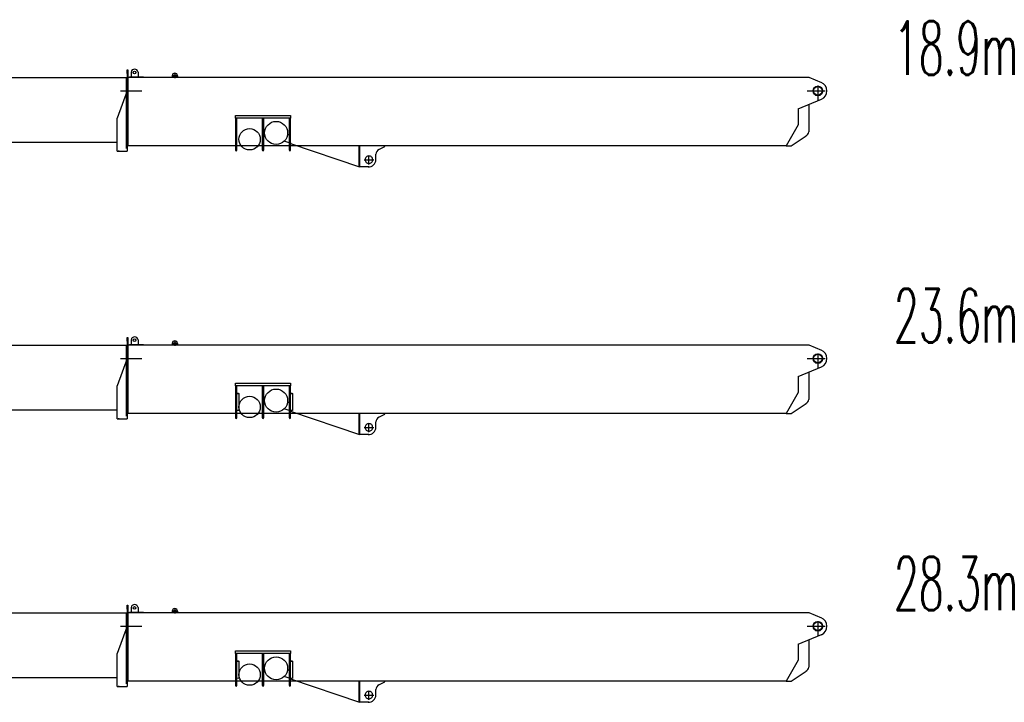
# Model space of a CAD drawing. Extents: x 13545 to 73484, y 3406 to 58416.
# Tile 7 of 10: x 55083 to 73484, y 33580 to 46330. Entities that reach past the tile are written whole.
import ezdxf
from ezdxf.enums import TextEntityAlignment as Align

# ---------------------------------------------------------------- set-up
doc = ezdxf.new("R2010")
doc.units = 0
doc.header["$LTSCALE"] = 50
doc.header["$MEASUREMENT"] = 0
doc.linetypes.add('CENTER', pattern=[50.5, 30, -9, 2.5, -9])
doc.linetypes.add('HIDDEN', pattern=[12.6, 8.4, -4.2])
doc.layers.get('0').update_dxf_attribs({"linetype": 'CONTINUOUS'})
for name, color, linetype in [('1', 7, 'CONTINUOUS'), ('11', 7, 'CONTINUOUS'), ('2', 7, 'CONTINUOUS')]:
    doc.layers.add(name, color=color, linetype=linetype)
doc.styles.get("Standard").update_dxf_attribs({"font": 'txt', "bigfont": 'bigfont'})

# ---------------------------------------------------------------- blocks, each defined once
blk = doc.blocks.new('*G22')
at = {"layer": '1', "color": 7, "linetype": 'CONTINUOUS'}
for p, q in [((57933, 40281.002682), (57933, 40256.002682)), ((58033, 40281.002682), (58033, 40256.002682))]:
    blk.add_line(p, q, dxfattribs=at)
blk = doc.blocks.new('*G66')
at = {"layer": '1', "color": 7, "linetype": 'CONTINUOUS'}
for centre, radius, start, end in [((61609.998322, 38714.663519), 69.996643, 179.498749, -90.5), ((61610.001387, 38714.665018), 69.998169, -90.502495, -0.5)]:
    blk.add_arc(centre, radius, start, end, dxfattribs=at)
blk = doc.blocks.new('*G55')
at = {"color": 7, "linetype": 'CONTINUOUS'}
blk.add_blockref('*G66', (0, 0), dxfattribs=at)
blk = doc.blocks.new('*G44')
at = {"color": 7, "linetype": 'CONTINUOUS'}
blk.add_blockref('*G55', (0, 0), dxfattribs=at)
blk = doc.blocks.new('*G33')
at = {"color": 7, "linetype": 'CONTINUOUS'}
blk.add_blockref('*G44', (0, 0), dxfattribs=at)
blk = doc.blocks.new('*G1010')
at = {"layer": '1', "color": 7, "linetype": 'CONTINUOUS'}
for centre, radius, start, end in [((61610.004237, 38715.341243), 69.996643, 89.5, 179.501251), ((61610.007275, 38715.339691), 69.998169, -0.5, 89.502495)]:
    blk.add_arc(centre, radius, start, end, dxfattribs=at)
blk = doc.blocks.new('*G99')
at = {"color": 7, "linetype": 'CONTINUOUS'}
blk.add_blockref('*G1010', (0, 0), dxfattribs=at)
blk = doc.blocks.new('*G88')
at = {"color": 7, "linetype": 'CONTINUOUS'}
blk.add_blockref('*G99', (0, 0), dxfattribs=at)
blk = doc.blocks.new('*G77')
at = {"color": 7, "linetype": 'CONTINUOUS'}
blk.add_blockref('*G88', (0, 0), dxfattribs=at)
blk = doc.blocks.new('*G1111')
at = {"layer": '1', "color": 7, "linetype": 'CONTINUOUS'}
for p, q in [((69833, 40256), (70065.309933, 40156.954174)), ((69629, 39663), (70068.842056, 39844.562645)), ((69833, 39747.209273), (69833, 39237.119387)), ((69629, 39663), (69629, 39365.130295)), ((69629, 39365.130295), (69406, 38977)), ((69500, 38977), (69780.300775, 39162.911492)), ((69406, 38977), (69500, 38977))]:
    blk.add_line(p, q, dxfattribs=at)
at = {"layer": '1', "color": 7, "linetype": 'CENTER'}
for p, q in [((69802.978702, 40000), (70139.404435, 40000)), ((70000, 40098.221393), (70000, 39816.145295))]:
    blk.add_line(p, q, dxfattribs=at)
at = {"layer": '1', "color": 7, "linetype": 'CONTINUOUS'}
for centre, radius, start, end in [((70000, 40000), 170, -67.335502, 68.846255), ((69725, 39258), 110, -64.017161, -10.942499)]:
    blk.add_arc(centre, radius, start, end, dxfattribs=at)
blk = doc.blocks.new('*G1212')
at = {"layer": '1', "color": 7, "linetype": 'CONTINUOUS'}
for p, q in [((59114.895612, 39538.540862), (60146.893692, 39538.542358)), ((59114.895684, 39488.540484), (59114.895612, 39538.540862)), ((60146.89375, 39488.540453), (59114.895684, 39488.540484)), ((59114.895684, 39488.540484), (59114.895854, 38897.812117)), ((59142.894205, 38897.689854), (59142.8951, 39488.540286)), ((59616.89539, 39488.540564), (59616.895573, 38897.813723)), ((59644.894687, 38897.691454), (59644.895569, 39488.54036)), ((60118.894333, 39488.54065), (60118.894516, 38897.81381)), ((60146.892867, 38897.691547), (60146.89375, 39488.540453)), ((60146.893692, 39538.542358), (60146.89375, 39488.540453)), ((59142.89562, 39351.950608), (59172.992435, 39351.687957)), ((59172.959812, 39347.949696), (59142.897328, 39348.212048)), ((59142.897683, 39027.830888), (59143.123161, 39347.949142)), ((59143.123161, 39347.949142), (59175.891688, 39347.663175)), ((59172.992435, 39351.687957), (59172.959812, 39347.949696)), ((59175.891688, 39347.663175), (59175.894321, 39027.542931)), ((60146.893687, 39347.949773), (60179.891087, 39347.661809)), ((60146.894283, 39351.952301), (60176.991861, 39351.689643)), ((60176.959224, 39347.949857), (60146.895977, 39348.212215)), ((60176.991861, 39351.689643), (60176.959224, 39347.949857)), ((60179.891087, 39347.661809), (60179.893733, 39027.543091)), ((59175.894321, 39027.542931), (59142.897683, 39027.830888)), ((60179.893733, 39027.543091), (60146.896333, 39027.831055))]:
    blk.add_line(p, q, dxfattribs=at)
for centre, radius in [((59876.001689, 39215.318743), 215.001134), ((59379.886418, 39097.339846), 200.000752)]:
    blk.add_circle(centre, radius, dxfattribs=at)
for centre, radius, start, end in [((59128.894799, 38897.812025), 13.998945, 179.999634, -0.5), ((59630.894518, 38897.813631), 13.998945, 179.999634, -0.5), ((60132.894225, 38897.813711), 13.999708, 179.999619, -0.49997)]:
    blk.add_arc(centre, radius, start, end, dxfattribs=at)
blk = doc.blocks.new('*G1414')
at = {"layer": '1', "color": 7, "linetype": 'CONTINUOUS'}
for p, q in [((60118.894228, 39029.27176), (60025.641322, 39060.938486)), ((60118.894716, 39180.315105), (60088.136458, 39180.583528)), ((60146.89557, 39027.831061), (60146.82537, 39019.786934)), ((60146.82537, 39019.786934), (61434.315764, 38582.579473)), ((60179.893733, 39027.543091), (60146.89557, 39027.831061)), ((60179.894077, 39180.318375), (60179.893733, 39027.543091)), ((61426.267522, 38593.507261), (61426.26748, 38914.306297))]:
    blk.add_line(p, q, dxfattribs=at)
blk = doc.blocks.new('*G1515')
at = {"layer": '1', "color": 7, "linetype": 'HIDDEN'}
for p, q in [((61426.26748, 38914.306297), (61426.267422, 38964.308202)), ((61426.267422, 38964.308202), (61434.263486, 38964.238421)), ((61434.263486, 38964.238421), (61434.264156, 38914.306704))]:
    blk.add_line(p, q, dxfattribs=at)
at = {"layer": '1', "color": 7, "linetype": 'CONTINUOUS'}
for p, q in [((61426.272088, 38680.441151), (61426.272057, 38914.306257)), ((61434.268733, 38914.306665), (61434.268991, 38582.441735))]:
    blk.add_line(p, q, dxfattribs=at)
blk = doc.blocks.new('*G1616')
at = {"layer": '1', "color": 7, "linetype": 'CONTINUOUS'}
for p, q in [((61434.268733, 38914.306665), (61434.268915, 38680.371364)), ((61797.295532, 38906.786587), (61910.265472, 38959.304661)), ((61910.265472, 38959.304661), (61910.265472, 38977.002231)), ((61740.433364, 38715.306225), (61740.265756, 38816.487993))]:
    blk.add_line(p, q, dxfattribs=at)
for centre, radius, start, end in [((61840.274102, 38816.483491), 100.008247, 114.932701, 179.995773), ((61606.404501, 38716.475877), 134.034142, -94.361595, -0.500427)]:
    blk.add_arc(centre, radius, start, end, dxfattribs=at)
blk = doc.blocks.new('*G1313')
at = {"color": 7, "linetype": 'CONTINUOUS'}
for name in ['*G1414', '*G1515', '*G1616']:
    blk.add_blockref(name, (0, 0), dxfattribs=at)
blk = doc.blocks.new('*G1818')
at = {"layer": '1', "color": 7, "linetype": 'CONTINUOUS'}
blk.add_circle((70000.003876, 40000.31965), 89.995178, dxfattribs=at)
blk = doc.blocks.new('*G1919')
at = {"layer": '1', "color": 7, "linetype": 'CONTINUOUS'}
blk.add_circle((70000.003876, 40000.31965), 79.997241, dxfattribs=at)
blk = doc.blocks.new('*G2020')
at = {"layer": '1', "color": 7, "linetype": 'CONTINUOUS'}
for p, q in [((58264.771965, 40256.002684), (69629.007776, 40256.002199)), ((69629.007776, 40256.002199), (69832.743254, 40256.001943))]:
    blk.add_line(p, q, dxfattribs=at)
blk = doc.blocks.new('*G1717')
at = {"color": 7, "linetype": 'CONTINUOUS'}
for name in ['*G2020', '*G1818', '*G1919']:
    blk.add_blockref(name, (0, 0), dxfattribs=at)
blk = doc.blocks.new('*G2121')
at = {"layer": '1', "color": 7, "linetype": 'CONTINUOUS'}
blk.add_line((56907, 38876.002371), (57093.964205, 38876.001454), dxfattribs=at)
blk = doc.blocks.new('*G2222')
at = {"layer": '1', "color": 7, "linetype": 'CONTINUOUS'}
blk.add_line((56944.050442, 38876.000727), (56923.963019, 38876.002071), dxfattribs=at)
blk = doc.blocks.new('*G2323')
at = {"layer": '1', "color": 7, "linetype": 'CONTINUOUS'}
for p, q in [((57093.963206, 40322.504545), (57093.963349, 40391.501311)), ((57093.963206, 40322.504545), (57093.963679, 40251.392824)), ((57093.963349, 40391.501311), (57101.960176, 40391.571065)), ((57093.96329, 40256.002651), (57093.964205, 38876.001398))]:
    blk.add_line(p, q, dxfattribs=at)
blk = doc.blocks.new('*G2424')
at = {"layer": '1', "color": 7, "linetype": 'CONTINUOUS'}
blk.add_line((57309.769624, 40256.002196), (57133.739066, 40256.003298), dxfattribs=at)
blk.add_circle((57230.963436, 40342.005581), 25.496163, dxfattribs=at)
blk.add_arc((57230.963436, 40342.005581), 64.996979, 7.711782, 172.529166, dxfattribs=at)
blk = doc.blocks.new('*G11')
at = {"layer": '1', "color": 7, "linetype": 'CONTINUOUS'}
for p, q in [((57101.960176, 40391.571065), (57101.960176, 38977.002231)), ((57166.518204, 40350.456584), (57166.518204, 40256.003083)), ((57295.372558, 40350.727523), (57295.372558, 40256.003003)), ((57093.963649, 40256.002997), (58255.639998, 40256.003029)), ((58255.639998, 40256.003029), (58267.36059, 40255.900745)), ((57093.96346, 40000), (56907.000046, 39491.504041)), ((56907, 38876.002371), (56907.000046, 39491.504041)), ((69406, 38977.002231), (57093.964138, 38977.002231)), ((61606.404501, 38582.441735), (61434.268991, 38582.441735))]:
    blk.add_line(p, q, dxfattribs=at)
at = {"layer": '1', "color": 7, "linetype": 'CENTER'}
for p, q in [((57073, 40256.002336), (57073, 38926.818118)), ((56967.192596, 39999.999685), (57367.192596, 39999.999685)), ((61519.745816, 38715), (61699.745816, 38715)), ((61610, 38624.170326), (61610, 38794.170326))]:
    blk.add_line(p, q, dxfattribs=at)
at = {"layer": '1', "color": 7, "linetype": 'HIDDEN'}
blk.add_line((57398.808045, 40256.001871), (57149.532496, 40256.00128), dxfattribs=at)
at = {"layer": '2', "color": 7, "linetype": 'CONTINUOUS'}
for p, q in [((57983, 40324.434211), (57983, 40238.681788)), ((57932.054619, 40281.002682), (58038.986495, 40281.002682))]:
    blk.add_line(p, q, dxfattribs=at)
blk.add_circle((57983, 40281.002682), 20, dxfattribs=at)
blk.add_arc((57983, 40281.002682), 50, 0, 180, dxfattribs=at)
at = {"color": 7, "linetype": 'CONTINUOUS'}
for name in ['*G2323', '*G2424', '*G22', '*G1717', '*G1111', '*G1212', '*G1313', '*G2121', '*G2222', '*G33', '*G77']:
    blk.add_blockref(name, (0, 0), dxfattribs=at)
blk = doc.blocks.new('*G2525')
at = {"layer": '2', "color": 7, "linetype": 'CONTINUOUS'}
for p, q in [((52161.125595, 40302.034269), (52099.997329, 40302.033363)), ((52100.995214, 40305.048618), (52100.995672, 40370.933996)), ((52101.009176, 39972.456791), (52100.995977, 40305.048611)), ((52101.497842, 40370.933994), (52109.498483, 40370.864173)), ((52108.996313, 40370.864175), (52108.997218, 40305.047452)), ((52108.996618, 40304.97879), (52108.997402, 39973.018817)), ((52108.996625, 40302.033327), (52195.002367, 40302.032991)), ((52108.997444, 40305.073391), (52108.997218, 40305.047452)), ((52108.997218, 40305.047452), (52108.997527, 40204.016686)), ((52195.002367, 40302.032991), (52195.001834, 40005.053268)), ((52202.966828, 40005.053268), (52203.003776, 40305.048324)), ((52203.000547, 40364.236775), (52202.994714, 40204.017424)), ((52272.999388, 40204.015945), (52272.999477, 40363.931091)), ((57072.997721, 40243.037181), (52109.499534, 40242.990643)), ((52202.994714, 40204.017502), (52272.99935, 40204.016793)), ((52272.999629, 40207.633262), (52202.994846, 40207.632514)), ((51953.000221, 39511.049057), (52083, 40005.052953)), ((52100.998875, 38929.066924), (52100.998938, 39972.456791)), ((52108.997227, 39973.018817), (52108.997227, 38929.06704)), ((51952.999449, 39511.049057), (52122.998761, 39511.050232)), ((51953.000221, 39511.137555), (51952.999728, 38952.069336)), ((52100.998911, 39519.045864), (52100.929123, 39511.049037)), ((56907.000012, 39034.025644), (52108.997227, 39033.995129)), ((51952.999728, 38952.069336), (51952.99889, 38929.067368)), ((51952.99889, 38929.067368), (52108.997227, 38929.06704)), ((51952.999728, 38952.069336), (51952.999321, 38912.068426)), ((51963.001405, 38929.067056), (51983.001093, 38929.066478)), ((52050.782457, 38929.067023), (52104.999761, 38929.066916))]:
    blk.add_line(p, q, dxfattribs=at)
at = {"layer": '2', "color": 7, "linetype": 'CENTER'}
for p, q in [((52081, 40163.289601), (52081, 38965.052953)), ((52030.536034, 40000), (52164.621684, 40000))]:
    blk.add_line(p, q, dxfattribs=at)
at = {"layer": '2', "color": 7, "linetype": 'CONTINUOUS'}
for radius in [22.501471, 15.000916]:
    blk.add_circle((52237.998637, 40316.934017), radius, dxfattribs=at)
blk.add_arc((52237.999062, 40363.931347), 35.000415, -0.000407, 179.5, dxfattribs=at)
blk = doc.blocks.new('*G2828')
at = {"layer": '1', "color": 7, "linetype": 'CONTINUOUS'}
for p, q in [((57933, 35281.002682), (57933, 35256.002682)), ((58033, 35281.002682), (58033, 35256.002682))]:
    blk.add_line(p, q, dxfattribs=at)
blk = doc.blocks.new('*G3232')
at = {"layer": '1', "color": 7, "linetype": 'CONTINUOUS'}
for centre, radius, start, end in [((61609.998322, 33714.663519), 69.996643, 179.498749, -90.5), ((61610.001387, 33714.665018), 69.998169, -90.502495, -0.5)]:
    blk.add_arc(centre, radius, start, end, dxfattribs=at)
blk = doc.blocks.new('*G3131')
at = {"color": 7, "linetype": 'CONTINUOUS'}
blk.add_blockref('*G3232', (0, 0), dxfattribs=at)
blk = doc.blocks.new('*G3030')
at = {"color": 7, "linetype": 'CONTINUOUS'}
blk.add_blockref('*G3131', (0, 0), dxfattribs=at)
blk = doc.blocks.new('*G2929')
at = {"color": 7, "linetype": 'CONTINUOUS'}
blk.add_blockref('*G3030', (0, 0), dxfattribs=at)
blk = doc.blocks.new('*G3636')
at = {"layer": '1', "color": 7, "linetype": 'CONTINUOUS'}
for centre, radius, start, end in [((61610.004237, 33715.341243), 69.996643, 89.5, 179.501251), ((61610.007275, 33715.339691), 69.998169, -0.5, 89.502495)]:
    blk.add_arc(centre, radius, start, end, dxfattribs=at)
blk = doc.blocks.new('*G3535')
at = {"color": 7, "linetype": 'CONTINUOUS'}
blk.add_blockref('*G3636', (0, 0), dxfattribs=at)
blk = doc.blocks.new('*G3434')
at = {"color": 7, "linetype": 'CONTINUOUS'}
blk.add_blockref('*G3535', (0, 0), dxfattribs=at)
blk = doc.blocks.new('*G3333')
at = {"color": 7, "linetype": 'CONTINUOUS'}
blk.add_blockref('*G3434', (0, 0), dxfattribs=at)
blk = doc.blocks.new('*G3737')
at = {"layer": '1', "color": 7, "linetype": 'CONTINUOUS'}
for p, q in [((69833, 35256), (70065.309933, 35156.954174)), ((69629, 34663), (70068.842056, 34844.562645)), ((69629, 34663), (69629, 34365.130295)), ((69833, 34747.209273), (69833, 34237.119387)), ((69629, 34365.130295), (69406, 33977)), ((69500, 33977), (69780.300775, 34162.911492)), ((69406, 33977), (69500, 33977))]:
    blk.add_line(p, q, dxfattribs=at)
at = {"layer": '1', "color": 7, "linetype": 'CENTER'}
for p, q in [((69802.978702, 35000), (70139.404435, 35000)), ((70000, 35098.221393), (70000, 34816.145295))]:
    blk.add_line(p, q, dxfattribs=at)
at = {"layer": '1', "color": 7, "linetype": 'CONTINUOUS'}
for centre, radius, start, end in [((70000, 35000), 170, -67.335502, 68.846255), ((69725, 34258), 110, -64.017161, -10.942499)]:
    blk.add_arc(centre, radius, start, end, dxfattribs=at)
blk = doc.blocks.new('*G3838')
at = {"layer": '1', "color": 7, "linetype": 'CONTINUOUS'}
for p, q in [((59114.895612, 34538.540862), (60146.893692, 34538.542358)), ((59114.895684, 34488.540484), (59114.895612, 34538.540862)), ((60146.89375, 34488.540453), (59114.895684, 34488.540484)), ((59114.895684, 34488.540484), (59114.895854, 33897.812117)), ((59142.894205, 33897.689854), (59142.8951, 34488.540286)), ((59616.89539, 34488.540564), (59616.895573, 33897.813723)), ((59644.894687, 33897.691454), (59644.895569, 34488.54036)), ((60118.894333, 34488.54065), (60118.894516, 33897.81381)), ((60146.892867, 33897.691547), (60146.89375, 34488.540453)), ((60146.893692, 34538.542358), (60146.89375, 34488.540453)), ((59142.89562, 34351.950608), (59172.992435, 34351.687957)), ((59172.959812, 34347.949696), (59142.897328, 34348.212048)), ((59142.897683, 34027.830888), (59143.123161, 34347.949142)), ((59143.123161, 34347.949142), (59175.891688, 34347.663175)), ((59172.992435, 34351.687957), (59172.959812, 34347.949696)), ((59175.891688, 34347.663175), (59175.894321, 34027.542931)), ((60146.893687, 34347.949773), (60179.891087, 34347.661809)), ((60146.894283, 34351.952301), (60176.991861, 34351.689643)), ((60176.959224, 34347.949857), (60146.895977, 34348.212215)), ((60176.991861, 34351.689643), (60176.959224, 34347.949857)), ((60179.891087, 34347.661809), (60179.893733, 34027.543091)), ((59175.894321, 34027.542931), (59142.897683, 34027.830888)), ((60179.893733, 34027.543091), (60146.896333, 34027.831055))]:
    blk.add_line(p, q, dxfattribs=at)
for centre, radius in [((59876.001689, 34215.318743), 215.001134), ((59379.886418, 34097.339846), 200.000752)]:
    blk.add_circle(centre, radius, dxfattribs=at)
for centre, radius, start, end in [((59128.894799, 33897.812025), 13.998945, 179.999634, -0.5), ((59630.894518, 33897.813631), 13.998945, 179.999634, -0.5), ((60132.894225, 33897.813711), 13.999708, 179.999619, -0.49997)]:
    blk.add_arc(centre, radius, start, end, dxfattribs=at)
blk = doc.blocks.new('*G4040')
at = {"layer": '1', "color": 7, "linetype": 'CONTINUOUS'}
for p, q in [((60118.894228, 34029.27176), (60025.641322, 34060.938486)), ((60118.894716, 34180.315105), (60088.136458, 34180.583528)), ((60179.894077, 34180.318375), (60179.893733, 34027.543091)), ((60146.89557, 34027.831061), (60146.82537, 34019.786934)), ((60146.82537, 34019.786934), (61434.315764, 33582.579473)), ((60179.893733, 34027.543091), (60146.89557, 34027.831061)), ((61426.267522, 33593.507261), (61426.26748, 33914.306297))]:
    blk.add_line(p, q, dxfattribs=at)
blk = doc.blocks.new('*G4141')
at = {"layer": '1', "color": 7, "linetype": 'HIDDEN'}
for p, q in [((61426.26748, 33914.306297), (61426.267422, 33964.308202)), ((61426.267422, 33964.308202), (61434.263486, 33964.238421)), ((61434.263486, 33964.238421), (61434.264156, 33914.306704))]:
    blk.add_line(p, q, dxfattribs=at)
at = {"layer": '1', "color": 7, "linetype": 'CONTINUOUS'}
for p, q in [((61426.272088, 33680.441151), (61426.272057, 33914.306257)), ((61434.268733, 33914.306665), (61434.268991, 33582.441735))]:
    blk.add_line(p, q, dxfattribs=at)
blk = doc.blocks.new('*G4242')
at = {"layer": '1', "color": 7, "linetype": 'CONTINUOUS'}
for p, q in [((61434.268733, 33914.306665), (61434.268915, 33680.371364)), ((61797.295532, 33906.786587), (61910.265472, 33959.304661)), ((61910.265472, 33959.304661), (61910.265472, 33977.002231)), ((61740.433364, 33715.306225), (61740.265756, 33816.487993))]:
    blk.add_line(p, q, dxfattribs=at)
for centre, radius, start, end in [((61840.274102, 33816.483491), 100.008247, 114.932701, 179.995773), ((61606.404501, 33716.475877), 134.034142, -94.361595, -0.500427)]:
    blk.add_arc(centre, radius, start, end, dxfattribs=at)
blk = doc.blocks.new('*G3939')
at = {"color": 7, "linetype": 'CONTINUOUS'}
for name in ['*G4040', '*G4141', '*G4242']:
    blk.add_blockref(name, (0, 0), dxfattribs=at)
blk = doc.blocks.new('*G4444')
at = {"layer": '1', "color": 7, "linetype": 'CONTINUOUS'}
blk.add_circle((70000.003876, 35000.31965), 89.995178, dxfattribs=at)
blk = doc.blocks.new('*G4545')
at = {"layer": '1', "color": 7, "linetype": 'CONTINUOUS'}
blk.add_circle((70000.003876, 35000.31965), 79.997241, dxfattribs=at)
blk = doc.blocks.new('*G4646')
at = {"layer": '1', "color": 7, "linetype": 'CONTINUOUS'}
for p, q in [((58264.771965, 35256.002684), (69629.007776, 35256.002199)), ((69629.007776, 35256.002199), (69832.743254, 35256.001943))]:
    blk.add_line(p, q, dxfattribs=at)
blk = doc.blocks.new('*G4343')
at = {"color": 7, "linetype": 'CONTINUOUS'}
for name in ['*G4646', '*G4444', '*G4545']:
    blk.add_blockref(name, (0, 0), dxfattribs=at)
blk = doc.blocks.new('*G4747')
at = {"layer": '1', "color": 7, "linetype": 'CONTINUOUS'}
blk.add_line((56907, 33876.002371), (57093.964205, 33876.001454), dxfattribs=at)
blk = doc.blocks.new('*G4848')
at = {"layer": '1', "color": 7, "linetype": 'CONTINUOUS'}
blk.add_line((56944.050442, 33876.000727), (56923.963019, 33876.002071), dxfattribs=at)
blk = doc.blocks.new('*G4949')
at = {"layer": '1', "color": 7, "linetype": 'CONTINUOUS'}
for p, q in [((57093.963206, 35322.504545), (57093.963349, 35391.501311)), ((57093.963349, 35391.501311), (57101.960176, 35391.571065)), ((57093.963206, 35322.504545), (57093.963679, 35251.392824)), ((57093.96329, 35256.002651), (57093.964205, 33876.001398))]:
    blk.add_line(p, q, dxfattribs=at)
blk = doc.blocks.new('*G5050')
at = {"layer": '1', "color": 7, "linetype": 'CONTINUOUS'}
blk.add_line((57309.769624, 35256.002196), (57133.739066, 35256.003298), dxfattribs=at)
blk.add_circle((57230.963436, 35342.005581), 25.496163, dxfattribs=at)
blk.add_arc((57230.963436, 35342.005581), 64.996979, 7.711782, 172.529166, dxfattribs=at)
blk = doc.blocks.new('*G2727')
at = {"layer": '1', "color": 7, "linetype": 'CONTINUOUS'}
for p, q in [((57101.960176, 35391.571065), (57101.960176, 33977.002231)), ((57166.518204, 35350.456584), (57166.518204, 35256.003083)), ((57295.372558, 35350.727523), (57295.372558, 35256.003003)), ((57093.963649, 35256.002997), (58255.639998, 35256.003029)), ((58255.639998, 35256.003029), (58267.36059, 35255.900745)), ((57093.96346, 35000), (56907.000046, 34491.504041)), ((56907, 33876.002371), (56907.000046, 34491.504041)), ((69406, 33977.002231), (57093.964138, 33977.002231)), ((61606.404501, 33582.441735), (61434.268991, 33582.441735))]:
    blk.add_line(p, q, dxfattribs=at)
at = {"layer": '1', "color": 7, "linetype": 'CENTER'}
for p, q in [((57073, 35256.002336), (57073, 33926.818118)), ((56967.192596, 34999.999685), (57367.192596, 34999.999685)), ((61519.745816, 33715), (61699.745816, 33715)), ((61610, 33624.170326), (61610, 33794.170326))]:
    blk.add_line(p, q, dxfattribs=at)
at = {"layer": '1', "color": 7, "linetype": 'HIDDEN'}
blk.add_line((57398.808045, 35256.001871), (57149.532496, 35256.00128), dxfattribs=at)
at = {"layer": '2', "color": 7, "linetype": 'CONTINUOUS'}
for p, q in [((57932.054619, 35281.002682), (58038.986495, 35281.002682)), ((57983, 35324.434211), (57983, 35238.681788))]:
    blk.add_line(p, q, dxfattribs=at)
blk.add_circle((57983, 35281.002682), 20, dxfattribs=at)
blk.add_arc((57983, 35281.002682), 50, 0, 180, dxfattribs=at)
at = {"color": 7, "linetype": 'CONTINUOUS'}
for name in ['*G4949', '*G5050', '*G2828', '*G4343', '*G3737', '*G3838', '*G3939', '*G4747', '*G4848', '*G2929', '*G3333']:
    blk.add_blockref(name, (0, 0), dxfattribs=at)
blk = doc.blocks.new('*G5151')
at = {"layer": '2', "color": 7, "linetype": 'CONTINUOUS'}
for p, q in [((52100.995214, 35305.048618), (52100.995672, 35370.933996)), ((52101.497842, 35370.933994), (52109.498483, 35370.864173)), ((52108.996313, 35370.864175), (52108.997218, 35305.047452)), ((52203.000547, 35364.236775), (52202.994714, 35204.017424)), ((52272.999388, 35204.015945), (52272.999477, 35363.931091)), ((52161.125595, 35302.034269), (52099.997329, 35302.033363)), ((52101.009176, 34972.456791), (52100.995977, 35305.048611)), ((52108.996618, 35304.97879), (52108.997402, 34973.018817)), ((52108.996625, 35302.033327), (52195.002367, 35302.032991)), ((52108.997444, 35305.073391), (52108.997218, 35305.047452)), ((52108.997218, 35305.047452), (52108.997527, 35204.016686)), ((57072.997721, 35243.037181), (52109.499534, 35242.990643)), ((52195.002367, 35302.032991), (52195.001834, 35005.053268)), ((52202.966828, 35005.053268), (52203.003776, 35305.048324)), ((52202.994714, 35204.017502), (52272.99935, 35204.016793)), ((52272.999629, 35207.633262), (52202.994846, 35207.632514)), ((51953.000221, 34511.049057), (52083, 35005.052953)), ((52100.998875, 33929.066924), (52100.998938, 34972.456791)), ((52108.997227, 34973.018817), (52108.997227, 33929.06704)), ((51952.999449, 34511.049057), (52122.998761, 34511.050232)), ((51953.000221, 34511.137555), (51952.999728, 33952.069336)), ((52100.998911, 34519.045864), (52100.929123, 34511.049037)), ((51952.999728, 33952.069336), (51952.99889, 33929.067368)), ((51952.99889, 33929.067368), (52108.997227, 33929.06704)), ((51952.999728, 33952.069336), (51952.999321, 33912.068426)), ((51963.001405, 33929.067056), (51983.001093, 33929.066478)), ((52050.782457, 33929.067023), (52104.999761, 33929.066916)), ((56907.000012, 34034.025644), (52108.997227, 34033.995129))]:
    blk.add_line(p, q, dxfattribs=at)
at = {"layer": '2', "color": 7, "linetype": 'CENTER'}
for p, q in [((52081, 35163.289601), (52081, 33965.052953)), ((52030.536034, 35000), (52164.621684, 35000))]:
    blk.add_line(p, q, dxfattribs=at)
at = {"layer": '2', "color": 7, "linetype": 'CONTINUOUS'}
for radius in [22.501471, 15.000916]:
    blk.add_circle((52237.998637, 35316.934017), radius, dxfattribs=at)
blk.add_arc((52237.999062, 35363.931347), 35.000415, -0.000407, 179.5, dxfattribs=at)
blk = doc.blocks.new('*G329329')
at = {"layer": '2', "color": 7, "linetype": 'CONTINUOUS'}
for p, q in [((52100.995214, 45305.048618), (52100.995672, 45370.933996)), ((52101.009176, 44972.456791), (52100.995977, 45305.048611)), ((52101.497842, 45370.933994), (52109.498483, 45370.864173)), ((52108.996313, 45370.864175), (52108.997218, 45305.047452)), ((52108.996618, 45304.97879), (52108.997402, 44973.018817)), ((52108.997444, 45305.073391), (52108.997218, 45305.047452)), ((52108.997218, 45305.047452), (52108.997527, 45204.016686)), ((52203.000547, 45364.236775), (52202.994714, 45204.017424)), ((52272.999388, 45204.015945), (52272.999477, 45363.931091)), ((57072.997721, 45243.037181), (52109.499534, 45242.990643)), ((52202.994714, 45204.017502), (52272.99935, 45204.016793)), ((51953.000221, 44511.049057), (52101.005167, 45073.473245)), ((52100.998875, 43929.066924), (52100.998938, 44972.456791)), ((52108.997227, 44973.018817), (52108.997227, 43929.06704)), ((51952.999449, 44511.049057), (52122.998761, 44511.050232)), ((51953.000221, 44511.137555), (51952.999728, 43952.069336)), ((52100.998911, 44519.045864), (52100.929123, 44511.049037)), ((56907.000012, 44034.025644), (52108.997227, 44033.995129)), ((51952.999728, 43952.069336), (51952.99889, 43929.067368)), ((51952.99889, 43929.067368), (52108.997227, 43929.06704))]:
    blk.add_line(p, q, dxfattribs=at)
at = {"layer": '2', "color": 7, "linetype": 'CENTER'}
for p, q in [((52081, 45163.289601), (52081, 43965.052953)), ((52030.536034, 45000), (52164.621684, 45000))]:
    blk.add_line(p, q, dxfattribs=at)
at = {"layer": '2', "color": 7, "linetype": 'CONTINUOUS'}
for radius in [22.501471, 15.000916]:
    blk.add_circle((52237.998637, 45316.934017), radius, dxfattribs=at)
blk.add_arc((52237.999062, 45363.931347), 35.000415, -0.000407, 179.5, dxfattribs=at)
blk = doc.blocks.new('*G340340')
at = {"layer": '1', "color": 7, "linetype": 'CONTINUOUS'}
for p, q in [((57933, 45281.002682), (57933, 45256.002682)), ((58033, 45281.002682), (58033, 45256.002682))]:
    blk.add_line(p, q, dxfattribs=at)
blk = doc.blocks.new('*G344344')
at = {"layer": '1', "color": 7, "linetype": 'CONTINUOUS'}
for centre, radius, start, end in [((61609.998322, 43714.663519), 69.996643, 179.498749, -90.5), ((61610.001387, 43714.665018), 69.998169, -90.502495, -0.5)]:
    blk.add_arc(centre, radius, start, end, dxfattribs=at)
blk = doc.blocks.new('*G343343')
at = {"color": 7, "linetype": 'CONTINUOUS'}
blk.add_blockref('*G344344', (0, 0), dxfattribs=at)
blk = doc.blocks.new('*G342342')
at = {"color": 7, "linetype": 'CONTINUOUS'}
blk.add_blockref('*G343343', (0, 0), dxfattribs=at)
blk = doc.blocks.new('*G341341')
at = {"color": 7, "linetype": 'CONTINUOUS'}
blk.add_blockref('*G342342', (0, 0), dxfattribs=at)
blk = doc.blocks.new('*G348348')
at = {"layer": '1', "color": 7, "linetype": 'CONTINUOUS'}
for centre, radius, start, end in [((61610.004237, 43715.341243), 69.996643, 89.5, 179.501251), ((61610.007275, 43715.339691), 69.998169, -0.5, 89.502495)]:
    blk.add_arc(centre, radius, start, end, dxfattribs=at)
blk = doc.blocks.new('*G347347')
at = {"color": 7, "linetype": 'CONTINUOUS'}
blk.add_blockref('*G348348', (0, 0), dxfattribs=at)
blk = doc.blocks.new('*G346346')
at = {"color": 7, "linetype": 'CONTINUOUS'}
blk.add_blockref('*G347347', (0, 0), dxfattribs=at)
blk = doc.blocks.new('*G345345')
at = {"color": 7, "linetype": 'CONTINUOUS'}
blk.add_blockref('*G346346', (0, 0), dxfattribs=at)
blk = doc.blocks.new('*G349349')
at = {"layer": '1', "color": 7, "linetype": 'CONTINUOUS'}
for p, q in [((69833, 45256), (70065.309933, 45156.954174)), ((69629, 44663), (70068.842056, 44844.562645)), ((69833, 44747.209273), (69833, 44237.119387)), ((69629, 44663), (69629, 44365.130295)), ((69629, 44365.130295), (69406, 43977)), ((69500, 43977), (69780.300775, 44162.911492)), ((69406, 43977), (69500, 43977))]:
    blk.add_line(p, q, dxfattribs=at)
at = {"layer": '1', "color": 7, "linetype": 'CENTER'}
for p, q in [((70000, 45098.221393), (70000, 44816.145295)), ((69802.978702, 45000), (70139.404435, 45000))]:
    blk.add_line(p, q, dxfattribs=at)
at = {"layer": '1', "color": 7, "linetype": 'CONTINUOUS'}
for centre, radius, start, end in [((70000, 45000), 170, -67.335502, 68.846255), ((69725, 44258), 110, -64.017161, -10.942499)]:
    blk.add_arc(centre, radius, start, end, dxfattribs=at)
blk = doc.blocks.new('*G350350')
at = {"layer": '1', "color": 7, "linetype": 'CONTINUOUS'}
for p, q in [((59114.895612, 44538.540862), (60146.893692, 44538.542358)), ((59114.895684, 44488.540484), (59114.895612, 44538.540862)), ((60146.893692, 44538.542358), (60146.89375, 44488.540453)), ((60146.89375, 44488.540453), (59114.895684, 44488.540484)), ((59114.895684, 44488.540484), (59114.895854, 43897.812117)), ((59142.894205, 43897.689854), (59142.8951, 44488.540286)), ((59616.89539, 44488.540564), (59616.895573, 43897.813723)), ((59644.894687, 43897.691454), (59644.895569, 44488.54036)), ((60118.894333, 44488.54065), (60118.894516, 43897.81381)), ((60146.892867, 43897.691547), (60146.89375, 44488.540453))]:
    blk.add_line(p, q, dxfattribs=at)
for centre, radius in [((59876.001689, 44215.318743), 215.001134), ((59379.886418, 44097.339846), 200.000752)]:
    blk.add_circle(centre, radius, dxfattribs=at)
for centre, radius, start, end in [((59128.894799, 43897.812025), 13.998945, 179.999634, -0.5), ((59630.894518, 43897.813631), 13.998945, 179.999634, -0.5), ((60132.894225, 43897.813711), 13.999708, 179.999619, -0.49997)]:
    blk.add_arc(centre, radius, start, end, dxfattribs=at)
blk = doc.blocks.new('*G352352')
at = {"layer": '1', "color": 7, "linetype": 'CONTINUOUS'}
for p, q in [((60118.894716, 44180.315105), (60088.136458, 44180.583528)), ((60118.894228, 44029.27176), (60025.641322, 44060.938486)), ((60146.89557, 44027.831061), (60146.82537, 44019.786934)), ((60146.82537, 44019.786934), (61434.315764, 43582.579473)), ((61426.267523, 43585.312504), (61426.267473, 43964.308201))]:
    blk.add_line(p, q, dxfattribs=at)
blk = doc.blocks.new('*G353353')
at = {"layer": '1', "color": 7, "linetype": 'HIDDEN'}
blk.add_line((61426.267422, 43964.308202), (61434.263486, 43964.238421), dxfattribs=at)
at = {"layer": '1', "color": 7, "linetype": 'CONTINUOUS'}
blk.add_line((61434.268695, 43964.238421), (61434.268991, 43582.441735), dxfattribs=at)
blk = doc.blocks.new('*G354354')
at = {"layer": '1', "color": 7, "linetype": 'CONTINUOUS'}
for p, q in [((61740.433364, 43715.306225), (61740.265756, 43816.487993)), ((61797.295532, 43906.786587), (61910.265472, 43959.304661)), ((61910.265472, 43959.304661), (61910.265472, 43977.002231))]:
    blk.add_line(p, q, dxfattribs=at)
for centre, radius, start, end in [((61840.274102, 43816.483491), 100.008247, 114.932701, 179.995773), ((61606.404501, 43716.475877), 134.034142, -94.361595, -0.500427)]:
    blk.add_arc(centre, radius, start, end, dxfattribs=at)
blk = doc.blocks.new('*G351351')
at = {"color": 7, "linetype": 'CONTINUOUS'}
for name in ['*G352352', '*G353353', '*G354354']:
    blk.add_blockref(name, (0, 0), dxfattribs=at)
blk = doc.blocks.new('*G356356')
at = {"layer": '1', "color": 7, "linetype": 'CONTINUOUS'}
blk.add_circle((70000.003876, 45000.31965), 89.995178, dxfattribs=at)
blk = doc.blocks.new('*G357357')
at = {"layer": '1', "color": 7, "linetype": 'CONTINUOUS'}
blk.add_circle((70000.003876, 45000.31965), 79.997241, dxfattribs=at)
blk = doc.blocks.new('*G358358')
at = {"layer": '1', "color": 7, "linetype": 'CONTINUOUS'}
for p, q in [((58264.771965, 45256.002684), (69629.007776, 45256.002199)), ((69629.007776, 45256.002199), (69832.743254, 45256.001943))]:
    blk.add_line(p, q, dxfattribs=at)
blk = doc.blocks.new('*G355355')
at = {"color": 7, "linetype": 'CONTINUOUS'}
for name in ['*G358358', '*G356356', '*G357357']:
    blk.add_blockref(name, (0, 0), dxfattribs=at)
blk = doc.blocks.new('*G359359')
at = {"layer": '1', "color": 7, "linetype": 'CONTINUOUS'}
blk.add_line((56907, 43876.002371), (57093.964205, 43876.001454), dxfattribs=at)
blk = doc.blocks.new('*G360360')
at = {"layer": '1', "color": 7, "linetype": 'CONTINUOUS'}
blk.add_line((56944.050442, 43876.000727), (56923.963019, 43876.002071), dxfattribs=at)
blk = doc.blocks.new('*G361361')
at = {"layer": '1', "color": 7, "linetype": 'CONTINUOUS'}
for p, q in [((57093.963206, 45322.504545), (57093.963349, 45391.501311)), ((57093.963206, 45322.504545), (57093.963679, 45251.392824)), ((57093.963349, 45391.501311), (57101.960176, 45391.571065)), ((57093.96329, 45256.002651), (57093.964205, 43876.001398))]:
    blk.add_line(p, q, dxfattribs=at)
blk = doc.blocks.new('*G362362')
at = {"layer": '1', "color": 7, "linetype": 'CONTINUOUS'}
blk.add_line((57309.769624, 45256.002196), (57133.739066, 45256.003298), dxfattribs=at)
blk.add_circle((57230.963436, 45342.005581), 25.496163, dxfattribs=at)
blk.add_arc((57230.963436, 45342.005581), 64.996979, 7.711782, 172.529166, dxfattribs=at)
blk = doc.blocks.new('*G339339')
at = {"layer": '1', "color": 7, "linetype": 'CONTINUOUS'}
for p, q in [((57101.960176, 45391.571065), (57101.960176, 43977.002231)), ((57166.518204, 45350.456584), (57166.518204, 45256.003083)), ((57295.372558, 45350.727523), (57295.372558, 45256.003003)), ((57093.963649, 45256.002997), (58255.639998, 45256.003029)), ((58255.639998, 45256.003029), (58267.36059, 45255.900745)), ((57093.96346, 45000), (56907.000046, 44491.504041)), ((56907, 43876.002371), (56907.000046, 44491.504041)), ((69406, 43977.002231), (57093.964138, 43977.002231)), ((61606.404501, 43582.441735), (61434.268991, 43582.441735))]:
    blk.add_line(p, q, dxfattribs=at)
at = {"layer": '1', "color": 7, "linetype": 'CENTER'}
for p, q in [((57073, 45256.002336), (57073, 43926.818118)), ((56967.192596, 44999.999685), (57367.192596, 44999.999685)), ((61610, 43624.170326), (61610, 43794.170326)), ((61519.745816, 43715), (61699.745816, 43715))]:
    blk.add_line(p, q, dxfattribs=at)
at = {"layer": '1', "color": 7, "linetype": 'HIDDEN'}
blk.add_line((57398.808045, 45256.001871), (57149.532496, 45256.00128), dxfattribs=at)
at = {"layer": '2', "color": 7, "linetype": 'CONTINUOUS'}
for p, q in [((57932.054619, 45281.002682), (58038.986495, 45281.002682)), ((57983, 45324.434211), (57983, 45238.681788))]:
    blk.add_line(p, q, dxfattribs=at)
blk.add_circle((57983, 45281.002682), 20, dxfattribs=at)
blk.add_arc((57983, 45281.002682), 50, 0, 180, dxfattribs=at)
at = {"color": 7, "linetype": 'CONTINUOUS'}
for name in ['*G361361', '*G362362', '*G340340', '*G355355', '*G349349', '*G350350', '*G351351', '*G359359', '*G360360', '*G341341', '*G345345']:
    blk.add_blockref(name, (0, 0), dxfattribs=at)

msp = doc.modelspace()

# ---------------------------------------------------------------- block references
at = {"color": 7, "linetype": 'CONTINUOUS'}
for name in ['*G329329', '*G339339', '*G2525', '*G11', '*G5151', '*G2727']:
    msp.add_blockref(name, (0, 0), dxfattribs=at)

# ---------------------------------------------------------------- texts
at = {"layer": '11', "color": 7, "linetype": 'CENTER', "width": 0.543478}
for s, p in [('18.9m', (71420, 45000)), ('23.6m', (71420, 40000)), ('28.3m', (71420, 35000))]:
    msp.add_text(s, height=1000, dxfattribs=at).set_placement(p, align=Align.BOTTOM_LEFT)

doc.saveas('drawing.dxf')
